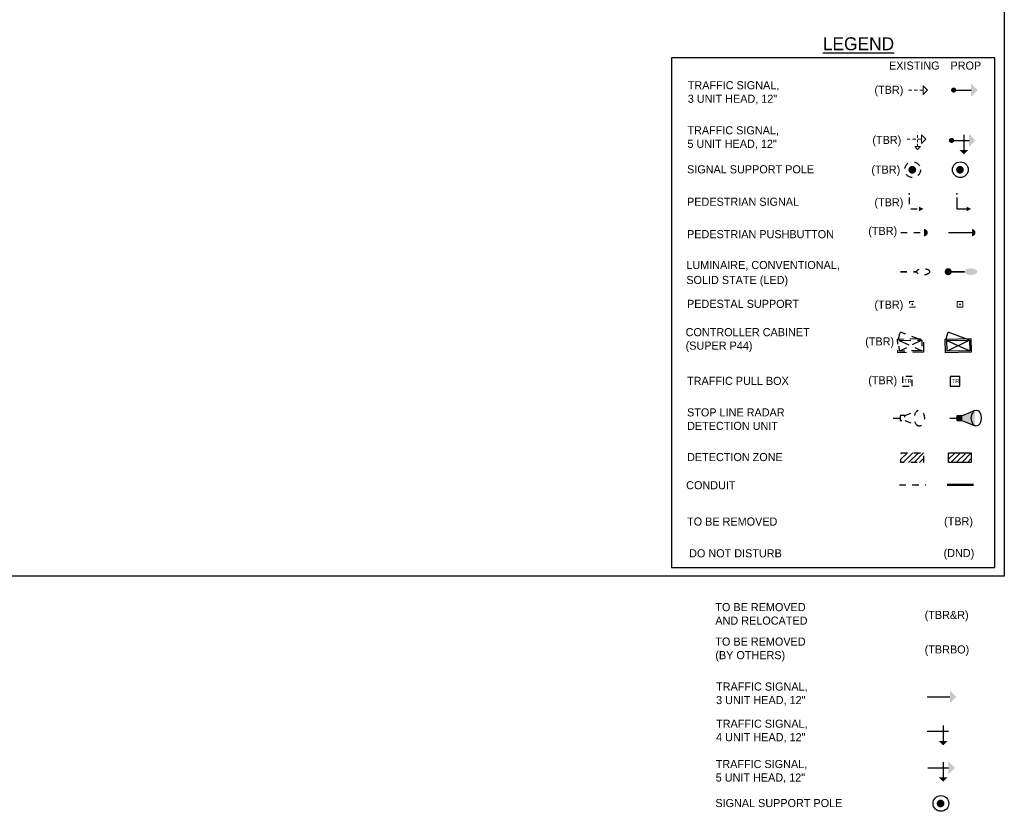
# Model space of a CAD drawing. Header units: feet. Extents: x -492 to 1495683, y -198 to 337262.
# Tile 3 of 32: x 47 to 63, y -142 to -129. Entities that reach past the tile are written whole.
import ezdxf
from ezdxf.enums import TextEntityAlignment as Align

# ---------------------------------------------------------------- set-up
doc = ezdxf.new("R2010")
doc.units = ezdxf.units.FT
doc.header["$MEASUREMENT"] = 0
for name, pattern in [('conduitpr', [0]), ('F', [0.15, 0.1, -0.05]), ('OhDOT_USTN2', [0.11, 0.069, -0.041]), ('OhDOT_USTN3', [0.22, 0.165, -0.055]), ('OhDOT_USTN5', [0.11, 0.055, -0.055])]:
    doc.linetypes.add(name, pattern=pattern)
doc.layers.add('COLUMNS', color=6, linetype='Continuous', plot=False)
for name, color, linetype in [('LT_P_Luminaires', 2, 'Continuous'), ('LT_X_Luminaires', 2, 'Continuous'), ('SG_P_Detection', 24, 'Continuous'), ('SG_P_Heads', 2, 'Continuous'), ('SG_P_Poles', 4, 'Continuous'), ('SG_P_PullBox', 1, 'Continuous'), ('SG_X_Conduit', 232, 'OhDOT_USTN5'), ('SG_X_Controllers', 230, 'OhDOT_USTN3'), ('SG_X_Detection', 24, 'OhDOT_USTN2'), ('SG_X_Heads', 230, 'Continuous'), ('SG_X_Poles', 230, 'Continuous'), ('SG_X_PullBox', 230, 'Continuous'), ('SH_Data', 7, 'Continuous'), ('ST_Details', 4, 'Continuous'), ('TEXT-DED', 10, 'Continuous')]:
    doc.layers.add(name, color=color, linetype=linetype)
doc.layers.add('SG_P_Heads (Construction)', color=2, linetype='Continuous', lineweight=13)
doc.styles.add('Slanted-Normal', font='font31.shx', dxfattribs={"height": 0.14})
doc.styles.get("Standard").update_dxf_attribs({"font": 'font31.shx'})

# ---------------------------------------------------------------- blocks, each defined once
blk = doc.blocks.new('SPEDP')
at = {"layer": 'SG_P_Poles', "linetype": 'Continuous', "lineweight": 0}
h = blk.add_hatch(color=7, dxfattribs=at)
edge = h.paths.add_edge_path()
edge.add_arc((0, 0), 0.015, 0, 360)
at = {"layer": 'SG_P_Poles', "color": 7, "linetype": 'Continuous', "lineweight": 13, "flags": 128}
blk.add_lwpolyline([(-0.045, -0.045), (0.045, -0.045), (0.045, 0.045), (-0.045, 0.045), (-0.045, -0.045)], close=True, dxfattribs=at)
blk = doc.blocks.new('SG_DET_SB_RADARP')
at = {"layer": 'SG_P_Detection'}
h = blk.add_hatch(color=256, dxfattribs=at)
edge = h.paths.add_edge_path()
edge.add_line((0.243, 0.12), (0.037, 0.037))
edge.add_line((0.037, 0.037), (0.037, -0.038))
edge.add_line((0.037, -0.038), (0.243, -0.12))
edge.add_ellipse((0.262, 0), major_axis=(0, -0.124), ratio=0.621318, start_angle=194.0157, end_angle=345.9652, ccw=False)
for p, q in [((-0.144, 0), (-0.038, 0)), ((0.037, 0.037), (0.243, 0.12)), ((0.037, -0.038), (0.243, -0.12))]:
    blk.add_line(p, q, dxfattribs=at)
at = {"layer": 'SG_P_Detection', "flags": 128}
blk.add_lwpolyline([(-0.038, 0.037), (-0.038, -0.038), (0.037, -0.038), (0.037, 0.037), (-0.038, 0.037)], close=True, dxfattribs=at)
at = {"layer": 'SG_P_Detection'}
blk.add_ellipse((0.262, 0), major_axis=(0, -0.124), ratio=0.621318, dxfattribs=at)
at = {"layer": 'SG_P_Detection', "extrusion": (0, 0, -1)}
blk.add_solid([(0.037, 0.037), (0.037, -0.038), (-0.038, 0.037), (-0.038, -0.038)], dxfattribs=at)
blk = doc.blocks.new('SHSWP')
at = {"layer": 'ST_Details'}
h = blk.add_hatch(color=1, dxfattribs=at)
edge = h.paths.add_edge_path()
edge.add_arc((0, 0), 0.04, 0, 360)
at = {"layer": 'ST_Details', "color": 1}
blk.add_line((0.04, 0), (0.27, 0), dxfattribs=at)
at = {"layer": 'ST_Details', "color": 1, "extrusion": (0, 0, -1)}
blk.add_solid([(-0.27, 0.1), (-0.37, 0), (-0.27, -0.1)], dxfattribs=at)
blk = doc.blocks.new('SHSW5P')
at = {"layer": 'ST_Details'}
h = blk.add_hatch(color=1, dxfattribs=at)
edge = h.paths.add_edge_path()
edge.add_arc((0, 0), 0.04, 0, 360)
at = {"layer": 'ST_Details', "color": 1}
for p, q in [((0.04, 0), (0.27, 0)), ((0.189, 0.086), (0.189, -0.149))]:
    blk.add_line(p, q, dxfattribs=at)
at = {"layer": 'ST_Details', "color": 1, "extrusion": (0, 0, -1)}
for points in [[(-0.27, 0.1), (-0.37, 0), (-0.27, -0.1)], [(-0.255, -0.149), (-0.188, -0.216), (-0.121, -0.149)]]:
    blk.add_solid(points, dxfattribs=at)
blk = doc.blocks.new('PEDPBP')
at = {"layer": 'ST_Details'}
blk.add_hatch(color=1, dxfattribs=at).paths.add_polyline_path([(0.18, 0.028), (0.18, -0.028, 0.999997)])
at = {"layer": 'ST_Details', "color": 1}
blk.add_line((0, 0), (0.18, 0), dxfattribs=at)
blk = doc.blocks.new('PED1P')
at = {"layer": 'SG_P_Heads (Construction)', "color": 2, "linetype": 'Continuous', "lineweight": 30}
blk.add_point((0, 0), dxfattribs=at)
at = {"layer": 'ST_Details', "color": 1, "flags": 128}
blk.add_lwpolyline([(0.06, 0), (0.235, 0), (0.235, -0.15)], dxfattribs=at)
at = {"layer": 'ST_Details', "color": 1, "extrusion": (0, 0, -1)}
blk.add_solid([(-0.27, -0.15), (-0.2, -0.15), (-0.235, -0.22)], dxfattribs=at)
blk = doc.blocks.new('CSMP')
at = {"layer": 'LT_P_Luminaires', "linetype": 'Continuous', "lineweight": 0}
h = blk.add_hatch(color=1, dxfattribs=at)
edge = h.paths.add_edge_path()
edge.add_arc((0, 0), 0.055, 0, 360)
at = {"layer": 'LT_P_Luminaires', "lineweight": 35}
h = blk.add_hatch(color=1, dxfattribs=at)
edge = h.paths.add_edge_path()
edge.add_ellipse((0.35, 0), major_axis=(0.1, 0), ratio=0.5, start_angle=0, end_angle=360)
at = {"layer": 'LT_P_Luminaires', "color": 1, "lineweight": 35}
blk.add_line((0, 0), (0.25, 0), dxfattribs=at)
blk = doc.blocks.new('TPB_24 IN')
at = {"layer": 'SG_P_PullBox'}
blk.add_lwpolyline([(1.5, 1.5), (-1.5, 1.5), (-1.5, -1.5), (1.5, -1.5)], close=True, dxfattribs=at)
at = {"layer": 'SG_P_PullBox', "insert": (-1.02, 0.73), "char_height": 1.25, "attachment_point": 1}
blk.add_mtext_dynamic_manual_height_columns('TR', width=2.5032, gutter_width=12.5, heights=[0], dxfattribs=at)
blk = doc.blocks.new('TSH')
at = {"linetype": 'Continuous', "lineweight": 0}
for p, q in [((0, 0), (1.02, 0)), ((1.74, 0), (2.76, 0)), ((3.48, 0), (4.5, 0))]:
    blk.add_line(p, q, dxfattribs=at)
at = {"linetype": 'Continuous', "lineweight": 0, "flags": 128}
blk.add_lwpolyline([(4.5, 1.35), (5.85, 0), (4.5, -1.35)], close=True, dxfattribs=at)
blk = doc.blocks.new('TSH5')
at = {"linetype": 'Continuous', "lineweight": 0}
for p, q in [((0, 0), (1.02, 0)), ((1.74, 0), (2.76, 0)), ((3.28875, 0.4625), (3.28875, 1.2875)), ((3.48, 0), (4.5, 0)), ((3.28875, -0.8875), (3.28875, -0.0625)), ((3.28875, -2.2375), (3.28875, -1.4125))]:
    blk.add_line(p, q, dxfattribs=at)
at = {"linetype": 'Continuous', "lineweight": 0, "flags": 128}
for points in [[(4.5, 1.35), (5.85, 0), (4.5, -1.35)], [(4.19, -2.2375), (3.29, -3.1375), (2.39, -2.2375)]]:
    blk.add_lwpolyline(points, close=True, dxfattribs=at)

msp = doc.modelspace()

# ---------------------------------------------------------------- hatches: boundary and pattern name
at = {"layer": 'SG_X_Detection'}
h = msp.add_hatch(dxfattribs=at)
h.set_pattern_fill('HATCH', color=256, style=0, pattern_type=2)
h.set_pattern_definition([(45, (61.18264, -136.164777), (-0.042426, 0.042426), [])])
h.paths.add_polyline_path([(60.91635, -136.16237), (61.26635, -136.16237), (61.26635, -136.31237), (60.91635, -136.31237)])
at = {"layer": 'SG_X_Heads', "linetype": 'F'}
msp.add_hatch(color=256, dxfattribs=at).paths.add_polyline_path([(61.27433, -132.71179), (61.27433, -132.82379, 0.99999663)])
at = {"layer": 'SG_X_Poles', "linetype": 'F'}
h = msp.add_hatch(color=256, dxfattribs=at)
edge = h.paths.add_edge_path()
edge.add_arc((61.09135, -131.79904), 0.06, 0, 360)
at = {"layer": 'SG_X_Poles', "linetype": 'F', "lineweight": 0}
h = msp.add_hatch(color=256, dxfattribs=at)
edge = h.paths.add_edge_path()
edge.add_arc((61.09135, -133.87386), 0.015, 0, 360)
at = {"layer": 'TEXT-DED'}
h = msp.add_hatch(color=256, dxfattribs=at)
edge = h.paths.add_edge_path()
edge.add_arc((61.82699, -131.79904), 0.06, 0, 360)
h = msp.add_hatch(dxfattribs=at)
h.set_pattern_fill('HATCH', color=256, style=0, pattern_type=2)
h.set_pattern_definition([(45, (61.918273, -136.164777), (-0.042426, 0.042426), [])])
h.paths.add_polyline_path([(61.65199, -136.16237), (62.00199, -136.16237), (62.00199, -136.31237), (61.65199, -136.31237)])
h = msp.add_hatch(color=256, dxfattribs=at)
edge = h.paths.add_edge_path()
edge.add_arc((61.52767, -141.57362), 0.06, 0, 360)

# ---------------------------------------------------------------- linework, layer by layer
at = {"layer": 'COLUMNS', "color": 4}
msp.add_lwpolyline([(32.13569, -138.06895), (32.13569, -117.31895), (62.51069, -117.31895), (62.51069, -138.06895)], close=True, dxfattribs=at)
at = {"layer": 'LT_X_Luminaires', "linetype": 'F', "lineweight": 35}
msp.add_line((60.90924, -133.37069), (61.15924, -133.37069), dxfattribs=at)
at = {"layer": 'LT_X_Luminaires', "linetype": 'F'}
msp.add_ellipse((61.25921, -133.37068), major_axis=(0.1, 0), ratio=0.5, dxfattribs=at)
at = {"layer": 'SG_P_Poles', "flags": 128}
for points in [[(62.00115, -134.61207), (61.6054, -134.62044), (61.60096, -134.41025), (61.99671, -134.40189)], [(61.97774, -134.58964), (61.62784, -134.59703), (61.62436, -134.43269), (61.97427, -134.4253)]]:
    msp.add_lwpolyline(points, close=True, dxfattribs=at)
msp.add_lwpolyline([(61.62436, -134.43269, -0.17609904), (61.64607, -134.30375)], format="xyb", dxfattribs=at)
for points in [[(61.97427, -134.4253), (61.64607, -134.30375)], [(61.62436, -134.43269), (61.97774, -134.58964)], [(61.97427, -134.4253), (61.62784, -134.59703)]]:
    msp.add_lwpolyline(points, dxfattribs=at)
at = {"layer": 'SG_X_Conduit', "flags": 128}
msp.add_lwpolyline([(60.89152, -136.65798), (61.30092, -136.65798)], dxfattribs=at)
at = {"layer": 'SG_X_Controllers', "flags": 128}
for points in [[(61.26552, -134.61207), (60.86977, -134.62044), (60.86533, -134.41025), (61.26107, -134.40189)], [(61.24211, -134.58964), (60.89221, -134.59703), (60.88873, -134.43269), (61.23864, -134.4253)]]:
    msp.add_lwpolyline(points, close=True, dxfattribs=at)
msp.add_lwpolyline([(60.88873, -134.43269, -0.17609904), (60.91044, -134.30375)], format="xyb", dxfattribs=at)
for points in [[(61.23864, -134.4253), (60.91044, -134.30375)], [(60.88873, -134.43269), (61.24211, -134.58964)], [(61.23864, -134.4253), (60.89221, -134.59703)]]:
    msp.add_lwpolyline(points, dxfattribs=at)
at = {"layer": 'SG_X_Detection'}
for p, q in [((60.97724, -135.59099), (61.18236, -135.50869)), ((60.79683, -135.62835), (60.90251, -135.62835)), ((60.97724, -135.66572), (61.18222, -135.7483))]:
    msp.add_line(p, q, dxfattribs=at)
at = {"layer": 'SG_X_Detection', "flags": 128}
for points in [[(60.90251, -135.59099), (60.90251, -135.66572), (60.97724, -135.66572), (60.97724, -135.59099), (60.90251, -135.59099)], [(60.91635, -136.16237), (61.26635, -136.16237), (61.26635, -136.31237), (60.91635, -136.31237), (60.91635, -136.16237)]]:
    msp.add_lwpolyline(points, close=True, dxfattribs=at)
at = {"layer": 'SG_X_Detection'}
msp.add_ellipse((61.20089, -135.62851), major_axis=(-0.00006, -0.12348), ratio=0.62131844, dxfattribs=at)
at = {"layer": 'SG_X_Heads', "linetype": 'F'}
msp.add_line((60.91433, -132.76779), (61.27433, -132.76779), dxfattribs=at)
at = {"layer": 'SG_X_Heads', "linetype": 'F', "extrusion": (0, 0, -1), "flags": 128}
msp.add_lwpolyline([(-61.043, -132.22773), (-61.043, -132.40273), (-61.193, -132.40273)], dxfattribs=at)
at = {"layer": 'SG_X_Heads', "linetype": 'F', "lineweight": 30, "extrusion": (0, 0, -1)}
msp.add_point((61.043, -132.16773), dxfattribs=at)
at = {"layer": 'SG_X_Heads', "linetype": 'F'}
msp.add_solid([(61.193, -132.43773), (61.193, -132.36773), (61.263, -132.40273)], dxfattribs=at)
at = {"layer": 'SG_X_Poles', "linetype": 'F', "lineweight": 13, "flags": 128}
msp.add_lwpolyline([(61.04635, -133.91886), (61.13635, -133.91886), (61.13635, -133.82886), (61.04635, -133.82886), (61.04635, -133.91886)], close=True, dxfattribs=at)
at = {"layer": 'SG_X_Poles', "linetype": 'F'}
msp.add_circle((61.0965, -131.79779), 0.12143, dxfattribs=at)
at = {"layer": 'SG_X_PullBox', "linetype": 'F'}
msp.add_lwpolyline([(61.09138, -134.98709), (60.94138, -134.98704), (60.94133, -135.13704), (61.09133, -135.13709)], close=True, dxfattribs=at)
at = {"layer": 'SH_Data', "flags": 128}
msp.add_lwpolyline([(62.36478, -130.07183), (57.37512, -130.07183), (57.37512, -137.93461), (62.36478, -137.93461)], close=True, dxfattribs=at)
at = {"layer": 'TEXT-DED'}
for p, q in [((61.32067, -139.92859), (61.6711, -139.92859)), ((61.32112, -140.45866), (61.64923, -140.45866)), ((61.56848, -140.37283), (61.56848, -140.60783)), ((61.56848, -140.93706), (61.56848, -141.17206)), ((61.32926, -141.02289), (61.64923, -141.02289))]:
    msp.add_line(p, q, dxfattribs=at)
at = {"layer": 'TEXT-DED', "flags": 128}
msp.add_lwpolyline([(61.65199, -136.16237), (62.00199, -136.16237), (62.00199, -136.31237), (61.65199, -136.31237), (61.65199, -136.16237)], close=True, dxfattribs=at)
at = {"layer": 'TEXT-DED', "color": 3, "linetype": 'conduitpr', "true_color": 0x00ff00, "const_width": 0.04, "flags": 128}
msp.add_lwpolyline([(61.62715, -136.65798), (62.03655, -136.65798)], dxfattribs=at)
at = {"layer": 'TEXT-DED'}
for centre in [(61.83214, -131.79779), (61.53282, -141.57237)]:
    msp.add_circle(centre, 0.12143, dxfattribs=at)
at = {"layer": 'TEXT-DED', "extrusion": (0, 0, -1)}
for points in [[(-61.67093, -139.82867), (-61.77093, -139.92867), (-61.67093, -140.02867)], [(-61.63406, -140.6075), (-61.5674, -140.67416), (-61.50073, -140.6075)], [(-61.64873, -140.92256), (-61.74873, -141.02256), (-61.64873, -141.12256)], [(-61.63406, -141.17173), (-61.5674, -141.23839), (-61.50073, -141.17173)]]:
    msp.add_solid(points, dxfattribs=at)

# ---------------------------------------------------------------- block references
at = {"layer": 'SG_P_Detection'}
msp.add_blockref('SG_DET_SB_RADARP', (61.8163, -135.62835), dxfattribs=at)
at = {"layer": 'SG_P_Heads', "color": 2, "linetype": 'Continuous', "lineweight": 0}
msp.add_blockref('SHSWP', (61.72886, -130.5692), dxfattribs=at)
at = {"layer": 'SG_P_Heads', "color": 2, "linetype": 'Continuous', "lineweight": 13}
msp.add_blockref('SHSW5P', (61.69719, -131.34526), dxfattribs=at)
at = {"layer": 'SG_P_Heads', "color": 2, "linetype": 'Continuous', "lineweight": 30, "extrusion": (0, 0, -1), "rotation": 270}
msp.add_blockref('PED1P', (-61.77863, -132.16773), dxfattribs=at)
at = {"layer": 'SG_P_Heads', "color": 2, "linetype": 'Continuous', "lineweight": 30, "xscale": 2, "yscale": 2, "zscale": 2}
msp.add_blockref('PEDPBP', (61.64996, -132.76779), dxfattribs=at)
at = {"layer": 'SG_P_PullBox', "xscale": 0.05, "yscale": 0.05, "zscale": 0.05}
msp.add_blockref('TPB_24 IN', (61.75199, -135.06207), dxfattribs=at)
at = {"layer": 'SG_X_Heads', "xscale": 0.05, "yscale": 0.05}
for name, p in [('TSH', (61.03323, -130.5692)), ('TSH5', (61.00975, -131.32825))]:
    msp.add_blockref(name, p, dxfattribs=at)
at = {"layer": 'ST_Details', "color": 1}
msp.add_blockref('CSMP', (61.64487, -133.37069), dxfattribs=at)
at = {"layer": 'TEXT-DED'}
msp.add_blockref('SPEDP', (61.82699, -133.87386), dxfattribs=at)

# ---------------------------------------------------------------- texts
at = {"layer": 'SG_X_PullBox', "linetype": 'F', "insert": (60.9656, -135.02581), "char_height": 0.0625, "attachment_point": 1}
msp.add_mtext_dynamic_manual_height_columns('TR', width=0.1251617, gutter_width=0.625, heights=[0], dxfattribs=at)
at = {"layer": 'TEXT-DED', "style": 'Slanted-Normal'}
for s, height, p in [('%%uLEGEND%%U', 0.2, (59.71122, -129.75519)), ('EXISTING', 0.125, (60.7323, -130.12909)), ('PROP', 0.125, (61.68032, -130.12909)), ('SIGNAL SUPPORT POLE', 0.125, (57.61701, -131.72904)), ('PEDESTRIAN SIGNAL', 0.125, (57.61701, -132.22904)), ('PEDESTRIAN PUSHBUTTON', 0.125, (57.61701, -132.72904)), ('LUMINAIRE, CONVENTIONAL,', 0.125, (57.60563, -133.2049)), ('SOLID STATE (LED)', 0.125, (57.60563, -133.43561)), ('PEDESTAL SUPPORT', 0.125, (57.61701, -133.80386)), ('TRAFFIC PULL BOX ', 0.125, (57.61701, -134.99207)), ('SIGNAL SUPPORT POLE', 0.125, (58.05333, -141.50362))]:
    msp.add_text(s, height=height, dxfattribs=at).set_placement(p, align=Align.TOP_LEFT)
at = {"layer": 'TEXT-DED', "char_height": 0.125, "width": 4.4138422, "attachment_point": 1, "style": 'Slanted-Normal'}
for s, insert in [('TRAFFIC SIGNAL,\\P3 UNIT HEAD, 12"', (57.62858, -130.43211)), ('\\pxt10.08;(TBR)', (60.50739, -130.50293)), ('TRAFFIC SIGNAL,\\P5 UNIT HEAD, 12"', (57.62274, -131.12729)), ('\\pxt10.08;(TBR)', (60.47583, -131.27565)), ('\\pxt10.08;(TBR)', (60.46005, -131.73297)), ('\\pxt10.08;(TBR)', (60.50739, -132.23761)), ('\\pxt10.08;(TBR)', (60.41269, -132.67917)), ('\\pxt10.08;(TBR)', (60.50715, -133.81595)), ('CONTROLLER CABINET \\P(SUPER P44)', (57.59515, -134.24034)), ('\\pxt10.08;(TBR)', (60.36511, -134.38367)), ('\\pxt10.08;(TBR)', (60.41245, -134.98291)), ('STOP LINE RADAR\\PDETECTION UNIT', (57.61701, -135.47813)), ('\\pt1.26;DETECTION ZONE', (57.61701, -136.16737)), ('CONDUIT', (57.60343, -136.60206)), ('\\pxt10.08;(TBR)', (61.58176, -137.15747)), ('\\pxt10.08;TO BE REMOVED', (57.61701, -137.16203)), ('\\pxt10.08;DO NOT DISTURB', (57.64896, -137.65188)), ('\\pxt10.08;(DND)', (61.57391, -137.64732)), ('\\pxt10.08;TO BE REMOVED \\PAND RELOCATED', (58.05333, -138.48166)), ('\\pxt10.08;(TBR&R)', (61.28244, -138.6021)), ('\\pxt10.08;TO BE REMOVED \\P(BY OTHERS)', (58.05333, -139.01386)), ('\\pxt10.08;(TBRBO)', (61.28244, -139.1343)), ('TRAFFIC SIGNAL,\\P3 UNIT HEAD, 12"', (58.06489, -139.7067)), ('TRAFFIC SIGNAL,\\P4 UNIT HEAD, 12"', (58.06489, -140.27987)), ('TRAFFIC SIGNAL,\\P5 UNIT HEAD, 12"', (58.05906, -140.90187))]:
    msp.add_mtext(s, dxfattribs=dict(at, insert=insert))

doc.saveas('drawing.dxf')
